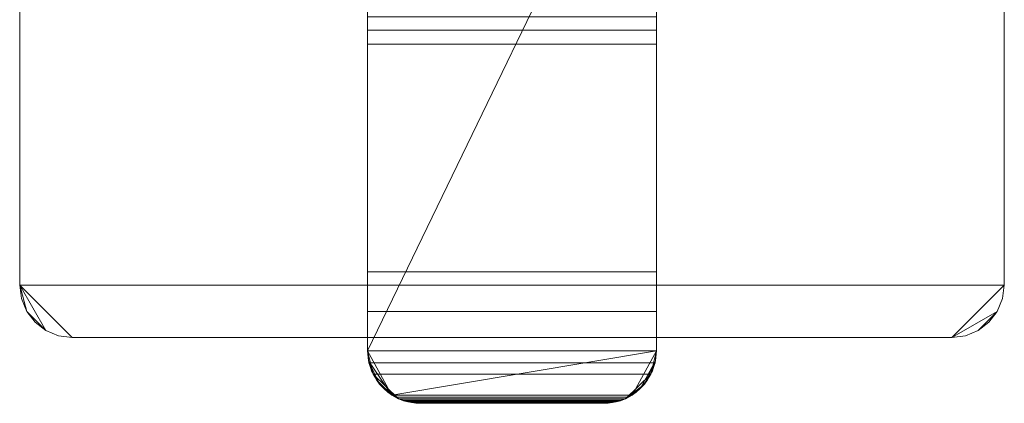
# Model space of a CAD drawing. Header units: millimetres. Extents: x -75 to 75, y -80 to 80.
# Tile 1 of 6: x -75 to 75, y -80 to -22. Entities that reach past the tile are written whole.
import ezdxf

# ---------------------------------------------------------------- set-up
doc = ezdxf.new("R2010")
doc.units = ezdxf.units.MM
doc.layers.add('M-520-M_DRAINAGE_FW', color=2, linetype='Continuous', lineweight=30)

# ---------------------------------------------------------------- blocks, each defined once
blk = doc.blocks.new('AmericanStandard_ShowerMixingValve_AcaciaE__FFAS1336-7T9500BT0_ - Acacia E Concealed Mono Shower Valve-3394-3D View 1')
at = {"layer": 'M-520-M_DRAINAGE_FW', "lineweight": 9}
mesh = blk.add_polyface(dxfattribs=at)
corners = [(-67, 80, 12), (-69.07, 79.73, 12), (-71, 78.93, 12), (-72.66, 77.66, 12), (-73.93, 76, 12), (-74.73, 74.07, 12), (-75, 72, 12), (-75, -62, 12), (-74.73, -64.07, 12), (-73.93, -66, 12), (-72.66, -67.66, 12), (-71, -68.93, 12), (-69.07, -69.73, 12), (-67, -70, 12), (67, -70, 12), (69.07, -69.73, 12), (71, -68.93, 12), (72.66, -67.66, 12), (73.93, -66, 12), (74.73, -64.07, 12), (75, -62, 12), (75, 72, 12), (74.73, 74.07, 12), (73.93, 76, 12), (72.66, 77.66, 12), (71, 78.93, 12), (69.07, 79.73, 12), (67, 80, 12)]
mesh.append_faces([[corners[k] for k in face] for face in [(27, 24, 25, 26)]], dxfattribs={"vtx0": -1})
mesh.append_faces([[corners[k] for k in face] for face in [(14, 20, 7, 13)]], dxfattribs={"vtx0": -1, "vtx1": -1, "vtx2": -1})
mesh.append_faces([[corners[k] for k in face] for face in [(21, 24, 27, 6)]], dxfattribs={"vtx0": -1, "vtx1": -1, "vtx2": -1, "vtx3": -1})
mesh.append_faces([[corners[k] for k in face] for face in [(7, 20, 21, 6), (6, 27, 0)]], dxfattribs={"vtx0": -1, "vtx2": -1})
mesh.append_faces([[corners[k] for k in face] for face in [(2, 4, 5, 6)]], dxfattribs={"vtx0": -1, "vtx3": -1})
mesh.append_faces([[corners[k] for k in face] for face in [(3, 4, 2)]], dxfattribs={"vtx1": -1})
mesh.append_faces([[corners[k] for k in face] for face in [(16, 17, 18), (7, 8, 9)]], dxfattribs={"vtx2": -1})
mesh.append_faces([[corners[k] for k in face] for face in [(14, 15, 16, 18), (18, 19, 20, 14), (11, 12, 13, 7), (9, 10, 11, 7), (0, 1, 2, 6)]], dxfattribs={"vtx2": -1, "vtx3": -1})
mesh.append_faces([[corners[k] for k in face] for face in [(21, 22, 23, 24)]], dxfattribs={"vtx3": -1})
mesh = blk.add_polyface(dxfattribs=at)
corners = [(-67, 80), (67, 80), (69.07, 79.73), (71, 78.93), (72.66, 77.66), (73.93, 76), (74.73, 74.07), (75, 72), (75, -62), (74.73, -64.07), (73.93, -66), (72.66, -67.66), (71, -68.93), (69.07, -69.73), (67, -70), (-67, -70), (-69.07, -69.73), (-71, -68.93), (-72.66, -67.66), (-73.93, -66), (-74.73, -64.07), (-75, -62), (-75, 72), (-74.73, 74.07), (-73.93, 76), (-72.66, 77.66), (-71, 78.93), (-69.07, 79.73)]
mesh.append_faces([[corners[k] for k in face] for face in [(12, 10, 11)]], dxfattribs={"vtx0": -1})
mesh.append_faces([[corners[k] for k in face] for face in [(14, 10, 12, 13)]], dxfattribs={"vtx0": -1, "vtx1": -1})
mesh.append_faces([[corners[k] for k in face] for face in [(1, 4, 7, 22)]], dxfattribs={"vtx0": -1, "vtx1": -1, "vtx2": -1, "vtx3": -1})
mesh.append_faces([[corners[k] for k in face] for face in [(21, 8, 14, 15)]], dxfattribs={"vtx0": -1, "vtx1": -1, "vtx3": -1})
mesh.append_faces([[corners[k] for k in face] for face in [(26, 22, 23)]], dxfattribs={"vtx0": -1, "vtx2": -1})
mesh.append_faces([[corners[k] for k in face] for face in [(18, 19, 17)]], dxfattribs={"vtx1": -1})
mesh.append_faces([[corners[k] for k in face] for face in [(0, 1, 22)]], dxfattribs={"vtx1": -1, "vtx2": -1})
mesh.append_faces([[corners[k] for k in face] for face in [(21, 22, 7, 8)]], dxfattribs={"vtx1": -1, "vtx3": -1})
mesh.append_faces([[corners[k] for k in face] for face in [(5, 6, 7, 4), (24, 25, 26, 23)]], dxfattribs={"vtx2": -1})
mesh.append_faces([[corners[k] for k in face] for face in [(26, 27, 0, 22), (8, 9, 10, 14), (19, 20, 21, 17), (15, 16, 17, 21)]], dxfattribs={"vtx2": -1, "vtx3": -1})
mesh.append_faces([[corners[k] for k in face] for face in [(1, 2, 3, 4)]], dxfattribs={"vtx3": -1})
mesh = blk.add_polyface(dxfattribs=at)
corners = [(-75, -62, 12), (-75, 72, 12), (-75, 72), (-75, -62)]
mesh.append_faces([[corners[k] for k in face] for face in [(3, 0, 1, 2)]])
mesh = blk.add_polyface(dxfattribs=at)
corners = [(75, 72, 12), (75, -62, 12), (75, -62), (75, 72)]
mesh.append_faces([[corners[k] for k in face] for face in [(3, 0, 1, 2)]])
mesh = blk.add_polyface(dxfattribs=at)
corners = [(22, 19, 81.1), (21.73, 21.07, 81.1), (20.93, 23, 81.1), (19.66, 24.66, 81.1), (18, 25.93, 81.1), (16.07, 26.73, 81.1), (14, 27, 81.1), (-14, 27, 81.1), (-16.07, 26.73, 81.1), (-18, 25.93, 81.1), (-19.66, 24.66, 81.1), (-20.93, 23, 81.1), (-21.73, 21.07, 81.1), (-22, 19, 81.1), (-22, -72, 81.1), (-21.85, -73.56, 81.1), (-21.39, -75.06, 81.1), (-20.65, -76.44, 81.1), (-19.6, -77.71, 81.1), (-18.31, -78.74, 81.1), (18.31, -78.74, 81.1), (19.6, -77.71, 81.1), (20.65, -76.44, 81.1), (21.39, -75.06, 81.1), (21.85, -73.56, 81.1), (22, -72, 81.1)]
mesh.append_faces([[corners[k] for k in face] for face in [(19, 17, 18)]], dxfattribs={"vtx0": -1})
mesh.append_faces([[corners[k] for k in face] for face in [(7, 10, 13, 6)]], dxfattribs={"vtx0": -1, "vtx1": -1, "vtx2": -1})
mesh.append_faces([[corners[k] for k in face] for face in [(6, 0, 2, 3)]], dxfattribs={"vtx0": -1, "vtx1": -1, "vtx3": -1})
mesh.append_faces([[corners[k] for k in face] for face in [(25, 20, 21, 24), (19, 14, 15)]], dxfattribs={"vtx0": -1, "vtx2": -1})
mesh.append_faces([[corners[k] for k in face] for face in [(19, 20, 25)]], dxfattribs={"vtx1": -1, "vtx2": -1})
mesh.append_faces([[corners[k] for k in face] for face in [(25, 0, 14, 19), (13, 14, 0, 6)]], dxfattribs={"vtx1": -1, "vtx2": -1, "vtx3": -1})
mesh.append_faces([[corners[k] for k in face] for face in [(4, 5, 6, 3), (11, 12, 13, 10), (0, 1, 2)]], dxfattribs={"vtx2": -1})
mesh.append_faces([[corners[k] for k in face] for face in [(15, 16, 17, 19)]], dxfattribs={"vtx2": -1, "vtx3": -1})
mesh.append_faces([[corners[k] for k in face] for face in [(21, 22, 23, 24), (7, 8, 9, 10)]], dxfattribs={"vtx3": -1})
mesh = blk.add_polyface(dxfattribs=at)
corners = [(-22, -72, 81.1), (-22, 19, 81.1), (-22, 19, 57.64), (-22, 5.55, 51.07), (-22, -17, 51.07), (-22, -17, 66.16), (-22, -17.28, 68.32), (-22, -18.12, 70.33), (-22, -19.44, 72.06), (-22, -21.17, 73.38), (-22, -23.18, 74.22), (-22, -25.34, 74.5), (-22, -60, 74.5), (-22, -66.02, 74.77), (-22, -72, 75.59)]
mesh.append_faces([[corners[k] for k in face] for face in [(3, 1, 2)]], dxfattribs={"vtx0": -1})
mesh.append_faces([[corners[k] for k in face] for face in [(10, 1, 9), (9, 1, 8), (7, 1, 6)]], dxfattribs={"vtx0": -1, "vtx1": -1})
mesh.append_faces([[corners[k] for k in face] for face in [(6, 1, 3, 5)]], dxfattribs={"vtx0": -1, "vtx1": -1, "vtx2": -1})
mesh.append_faces([[corners[k] for k in face] for face in [(1, 10, 11, 0), (0, 11, 12), (1, 7, 8)]], dxfattribs={"vtx0": -1, "vtx2": -1})
mesh.append_faces([[corners[k] for k in face] for face in [(13, 14, 0, 12), (3, 4, 5)]], dxfattribs={"vtx2": -1})
mesh = blk.add_polyface(dxfattribs=at)
corners = [(22, 19, 81.1), (22, -72, 81.1), (22, -72, 75.59), (22, -66.02, 74.77), (22, -60, 74.5), (22, -25.34, 74.5), (22, -23.18, 74.22), (22, -21.17, 73.38), (22, -19.44, 72.06), (22, -18.12, 70.33), (22, -17.28, 68.32), (22, -17, 66.16), (22, -17, 51.07), (22, 5.55, 51.07), (22, 19, 57.64)]
mesh.append_faces([[corners[k] for k in face] for face in [(9, 0, 8), (8, 0, 7)]], dxfattribs={"vtx0": -1, "vtx1": -1})
mesh.append_faces([[corners[k] for k in face] for face in [(10, 13, 0, 9)]], dxfattribs={"vtx0": -1, "vtx1": -1, "vtx2": -1})
mesh.append_faces([[corners[k] for k in face] for face in [(5, 0, 1, 4), (0, 6, 7), (13, 10, 11)]], dxfattribs={"vtx0": -1, "vtx2": -1})
mesh.append_faces([[corners[k] for k in face] for face in [(12, 13, 11)]], dxfattribs={"vtx1": -1})
mesh.append_faces([[corners[k] for k in face] for face in [(5, 6, 0)]], dxfattribs={"vtx1": -1, "vtx2": -1})
mesh.append_faces([[corners[k] for k in face] for face in [(13, 14, 0)]], dxfattribs={"vtx2": -1})
mesh.append_faces([[corners[k] for k in face] for face in [(1, 2, 3, 4)]], dxfattribs={"vtx3": -1})
mesh = blk.add_polyface(dxfattribs=at)
corners = [(-22, -17, 66.16), (22, -17, 66.16), (22, -17.28, 68.32), (22, -18.12, 70.33), (22, -19.44, 72.06), (22, -21.17, 73.38), (22, -23.18, 74.22), (22, -25.34, 74.5), (-22, -25.34, 74.5), (-22, -23.18, 74.22), (-22, -21.17, 73.38), (-22, -19.44, 72.06), (-22, -18.12, 70.33), (-22, -17.28, 68.32)]
mesh.append_faces([[corners[k] for k in face] for face in [(2, 13, 0, 1)]], dxfattribs={"vtx0": -1})
mesh.append_faces([[corners[k] for k in face] for face in [(3, 12, 13, 2), (12, 3, 4, 11), (6, 9, 10, 5), (11, 4, 5, 10)]], dxfattribs={"vtx0": -1, "vtx2": -1})
mesh.append_faces([[corners[k] for k in face] for face in [(7, 8, 9, 6)]], dxfattribs={"vtx2": -1})
mesh = blk.add_polyface(dxfattribs=at)
corners = [(22, -60, 74.5), (-22, -60, 74.5), (-22, -25.34, 74.5), (22, -25.34, 74.5)]
mesh.append_faces([[corners[k] for k in face] for face in [(2, 3, 0, 1)]])
mesh = blk.add_polyface(dxfattribs=at)
corners = [(-22, -60, 74.5), (22, -60, 74.5), (22, -66.02, 74.77), (22, -72, 75.59), (21.79, -73.82, 75.95), (21.17, -75.54, 76.34), (20.18, -77.08, 76.72), (18.86, -78.36, 77.07), (17.27, -79.3, 77.35), (-17.27, -79.3, 77.35), (-18.86, -78.36, 77.07), (-20.18, -77.08, 76.72), (-21.17, -75.54, 76.34), (-21.79, -73.82, 75.95), (-22, -72, 75.59), (-22, -66.02, 74.77)]
mesh.append_faces([[corners[k] for k in face] for face in [(5, 8, 9, 12)]], dxfattribs={"vtx0": -1, "vtx2": -1, "vtx3": -1})
mesh.append_faces([[corners[k] for k in face] for face in [(1, 2, 15, 0), (7, 8, 6)]], dxfattribs={"vtx1": -1})
mesh.append_faces([[corners[k] for k in face] for face in [(5, 6, 8), (11, 12, 9)]], dxfattribs={"vtx1": -1, "vtx2": -1})
mesh.append_faces([[corners[k] for k in face] for face in [(2, 3, 14, 15), (3, 4, 13, 14), (12, 13, 4, 5)]], dxfattribs={"vtx1": -1, "vtx3": -1})
mesh.append_faces([[corners[k] for k in face] for face in [(9, 10, 11)]], dxfattribs={"vtx2": -1})
mesh = blk.add_polyface(dxfattribs=at)
corners = [(-67, -70, 12), (-69.07, -69.73, 12), (-71, -68.93, 12), (-72.66, -67.66, 12), (-73.93, -66, 12), (-74.73, -64.07, 12), (-75, -62, 12), (-75, -62), (-74.73, -64.07), (-73.93, -66), (-72.66, -67.66), (-71, -68.93), (-69.07, -69.73), (-67, -70)]
mesh.append_faces([[corners[k] for k in face] for face in [(7, 8, 5, 6), (0, 1, 12, 13)]], dxfattribs={"vtx1": -1})
mesh.append_faces([[corners[k] for k in face] for face in [(8, 9, 4, 5), (3, 4, 9, 10), (10, 11, 2, 3), (11, 12, 1, 2)]], dxfattribs={"vtx1": -1, "vtx3": -1})
mesh = blk.add_polyface(dxfattribs=at)
corners = [(75, -62, 12), (74.73, -64.07, 12), (73.93, -66, 12), (72.66, -67.66, 12), (71, -68.93, 12), (69.07, -69.73, 12), (67, -70, 12), (67, -70), (69.07, -69.73), (71, -68.93), (72.66, -67.66), (73.93, -66), (74.73, -64.07), (75, -62)]
mesh.append_faces([[corners[k] for k in face] for face in [(7, 8, 5, 6), (0, 1, 12, 13)]], dxfattribs={"vtx1": -1})
mesh.append_faces([[corners[k] for k in face] for face in [(8, 9, 4, 5), (3, 4, 9, 10), (10, 11, 2, 3), (11, 12, 1, 2)]], dxfattribs={"vtx1": -1, "vtx3": -1})
mesh = blk.add_polyface(dxfattribs=at)
corners = [(67, -70, 12), (-67, -70, 12), (-67, -70), (67, -70)]
mesh.append_faces([[corners[k] for k in face] for face in [(3, 0, 1, 2)]])
mesh = blk.add_polyface(dxfattribs=at)
corners = [(-20.65, -76.44, 81.1), (-21.39, -75.06, 81.1), (-21.85, -73.56, 81.1), (-22, -72, 81.1), (-22, -72, 75.59), (-21.79, -73.82, 75.95), (-21.17, -75.54, 76.34), (-20.18, -77.08, 76.72), (-18.86, -78.36, 77.07), (-17.27, -79.3, 77.35), (-16.63, -79.56, 77.47), (-15.98, -79.75, 77.64), (-15.32, -79.89, 77.84), (-14.66, -79.97, 78.06), (-14, -80, 78.29), (-14, -80, 79.84), (-14.63, -79.98, 80.09), (-15.26, -79.9, 80.33), (-15.88, -79.77, 80.56), (-16.51, -79.6, 80.76), (-17.12, -79.37, 80.93), (-17.72, -79.08, 81.05), (-18.31, -78.74, 81.1), (-19.6, -77.71, 81.1)]
mesh.append_faces([[corners[k] for k in face] for face in [(5, 3, 4), (15, 13, 14)]], dxfattribs={"vtx0": -1})
mesh.append_faces([[corners[k] for k in face] for face in [(6, 3, 5), (23, 9, 22), (11, 18, 10)]], dxfattribs={"vtx0": -1, "vtx1": -1})
mesh.append_faces([[corners[k] for k in face] for face in [(19, 22, 9)]], dxfattribs={"vtx0": -1, "vtx1": -1, "vtx2": -1})
mesh.append_faces([[corners[k] for k in face] for face in [(0, 7, 8), (7, 1, 2), (8, 23, 0), (18, 9, 10), (16, 12, 13), (9, 18, 19), (12, 16, 17), (13, 15, 16)]], dxfattribs={"vtx0": -1, "vtx2": -1})
mesh.append_faces([[corners[k] for k in face] for face in [(21, 22, 20)]], dxfattribs={"vtx1": -1})
mesh.append_faces([[corners[k] for k in face] for face in [(8, 9, 23), (6, 7, 2), (2, 3, 6), (0, 1, 7), (11, 12, 17), (19, 20, 22), (17, 18, 11)]], dxfattribs={"vtx1": -1, "vtx2": -1})
mesh = blk.add_polyface(dxfattribs=at)
corners = [(20.65, -76.44, 81.1), (19.6, -77.71, 81.1), (18.31, -78.74, 81.1), (17.72, -79.08, 81.05), (17.12, -79.37, 80.93), (16.51, -79.6, 80.76), (15.88, -79.77, 80.56), (15.26, -79.9, 80.33), (14.63, -79.98, 80.09), (14, -80, 79.84), (14, -80, 78.29), (14.66, -79.97, 78.06), (15.32, -79.89, 77.84), (15.98, -79.75, 77.64), (16.63, -79.56, 77.47), (17.27, -79.3, 77.35), (18.86, -78.36, 77.07), (20.18, -77.08, 76.72), (21.17, -75.54, 76.34), (21.79, -73.82, 75.95), (22, -72, 75.59), (22, -72, 81.1), (21.85, -73.56, 81.1), (21.39, -75.06, 81.1)]
mesh.append_faces([[corners[k] for k in face] for face in [(11, 9, 10), (21, 19, 20)]], dxfattribs={"vtx0": -1})
mesh.append_faces([[corners[k] for k in face] for face in [(12, 8, 11), (5, 2, 4), (17, 0, 16), (2, 15, 1)]], dxfattribs={"vtx0": -1, "vtx1": -1})
mesh.append_faces([[corners[k] for k in face] for face in [(5, 15, 2)]], dxfattribs={"vtx0": -1, "vtx1": -1, "vtx2": -1})
mesh.append_faces([[corners[k] for k in face] for face in [(6, 13, 14), (6, 14, 15), (12, 7, 8), (15, 5, 6), (21, 18, 19), (16, 0, 1), (17, 22, 23), (18, 21, 22)]], dxfattribs={"vtx0": -1, "vtx2": -1})
mesh.append_faces([[corners[k] for k in face] for face in [(3, 4, 2)]], dxfattribs={"vtx1": -1})
mesh.append_faces([[corners[k] for k in face] for face in [(12, 13, 7), (8, 9, 11), (6, 7, 13), (15, 16, 1), (17, 18, 22), (23, 0, 17)]], dxfattribs={"vtx1": -1, "vtx2": -1})
mesh = blk.add_polyface(dxfattribs=at)
corners = [(18.31, -78.74, 81.1), (-18.31, -78.74, 81.1), (-17.72, -79.08, 81.05), (-17.12, -79.37, 80.93), (-16.51, -79.6, 80.76), (-15.88, -79.77, 80.56), (-15.26, -79.9, 80.33), (-14.63, -79.98, 80.09), (-14, -80, 79.84), (14, -80, 79.84), (14.63, -79.98, 80.09), (15.26, -79.9, 80.33), (15.88, -79.77, 80.56), (16.51, -79.6, 80.76), (17.12, -79.37, 80.93), (17.72, -79.08, 81.05)]
mesh.append_faces([[corners[k] for k in face] for face in [(7, 10, 11, 6), (6, 11, 12, 5)]], dxfattribs={"vtx0": -1, "vtx2": -1})
mesh.append_faces([[corners[k] for k in face] for face in [(4, 5, 12, 13), (13, 14, 3, 4), (14, 15, 2, 3)]], dxfattribs={"vtx1": -1, "vtx3": -1})
mesh.append_faces([[corners[k] for k in face] for face in [(8, 9, 10, 7)]], dxfattribs={"vtx2": -1})
mesh.append_faces([[corners[k] for k in face] for face in [(15, 0, 1, 2)]], dxfattribs={"vtx3": -1})
mesh = blk.add_polyface(dxfattribs=at)
corners = [(-17.27, -79.3, 77.35), (17.27, -79.3, 77.35), (16.63, -79.56, 77.47), (15.98, -79.75, 77.64), (15.32, -79.89, 77.84), (14.66, -79.97, 78.06), (14, -80, 78.29), (-14, -80, 78.29), (-14.66, -79.97, 78.06), (-15.32, -79.89, 77.84), (-15.98, -79.75, 77.64), (-16.63, -79.56, 77.47)]
mesh.append_faces([[corners[k] for k in face] for face in [(1, 2, 11, 0)]], dxfattribs={"vtx1": -1})
mesh.append_faces([[corners[k] for k in face] for face in [(2, 3, 10, 11), (9, 10, 3, 4), (4, 5, 8, 9)]], dxfattribs={"vtx1": -1, "vtx3": -1})
mesh.append_faces([[corners[k] for k in face] for face in [(5, 6, 7, 8)]], dxfattribs={"vtx3": -1})
mesh = blk.add_polyface(dxfattribs=at)
corners = [(-14, -80, 79.84), (-14, -80, 78.29), (14, -80, 78.29), (14, -80, 79.84)]
mesh.append_faces([[corners[k] for k in face] for face in [(3, 0, 1, 2)]])

msp = doc.modelspace()

# ---------------------------------------------------------------- block references
at = {"layer": 'M-520-M_DRAINAGE_FW', "lineweight": 9}
msp.add_blockref('AmericanStandard_ShowerMixingValve_AcaciaE__FFAS1336-7T9500BT0_ - Acacia E Concealed Mono Shower Valve-3394-3D View 1', (0, 0), dxfattribs=at)

doc.saveas('drawing.dxf')
